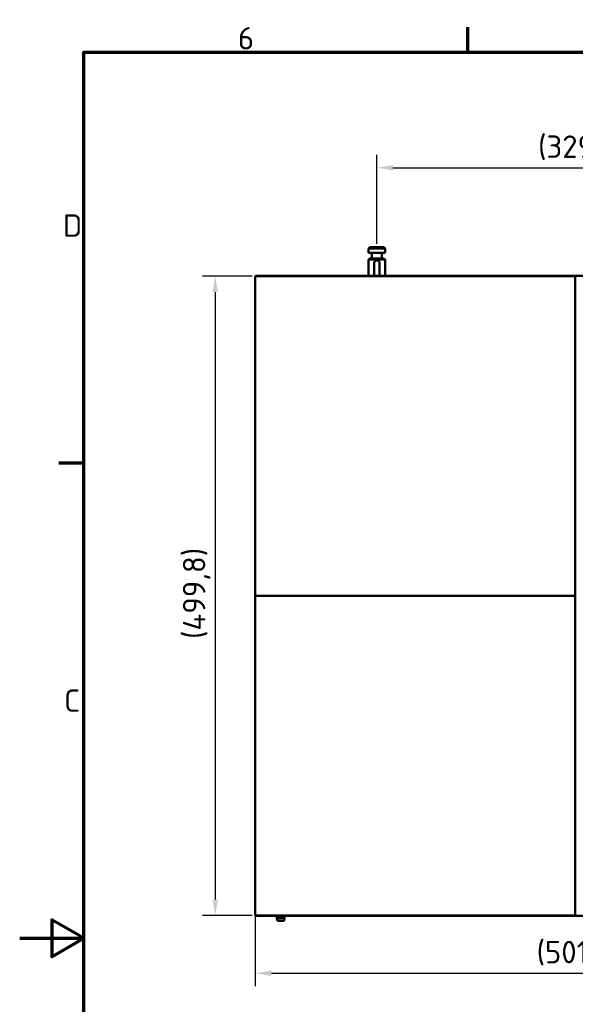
# Model space of a CAD drawing. Header units: millimetres. Extents: x 0 to 2100, y 0 to 1485.
# Tile 9 of 256: x 0 to 434, y 691 to 1460. Entities that reach past the tile are written whole.
import ezdxf

# ---------------------------------------------------------------- set-up
doc = ezdxf.new("R2010")
doc.units = ezdxf.units.MM
doc.header["$LTSCALE"] = 5
doc.layers.get('0').update_dxf_attribs({"lineweight": 25})
for name, color, linetype, lineweight in [('Bemaßung (ISO)', 7, 'Continuous', 25), ('Rahmen (ISO)', 7, 'Continuous', 70), ('Sichtbar (ISO)', 7, 'Continuous', 50)]:
    doc.layers.add(name, color=color, linetype=linetype, lineweight=lineweight)
doc.styles.add('Notiztext (DIN)', font='isocpeur.ttf')
doc.dimstyles.new('Standard (DIN)', dxfattribs={"dimscale": 5, "dimtxt": 3.5, "dimasz": 2.5, "dimexe": 2, "dimexo": 0.5, "dimgap": 0.5, "dimtad": 1, "dimrnd": 1e-08, "dimtxsty": 'Notiztext (DIN)', "dimcen": 0.09, "dimdle": 10, "dimclrd": 256, "dimclre": 256, "dimclrt": 256, "dimadec": 0, "dimazin": 0, "dimtfac": 1, "dimtmove": 0, "dimatfit": 3, "dimfxl": 1, "dimtolj": 1, "dimtzin": 0, "dimlwd": -1, "dimlwe": -1, "dimarcsym": 0})

# ---------------------------------------------------------------- blocks, each defined once
blk = doc.blocks.new('Ränder Vorgaberahmen')
at = {"layer": 'Rahmen (ISO)'}
for p, q in [((70, 287), (70, 290.9)), ((10, 222.75), (6.1, 222.75))]:
    blk.add_line(p, q, dxfattribs=at)
at = {"layer": 'Rahmen (ISO)', "flags": 128}
for points in [[(10, 10), (10, 287), (410, 287), (410, 10), (10, 10)], [(0, 148.5), (10, 148.5), (5, 151.39), (5, 145.61), (10, 148.5)]]:
    blk.add_lwpolyline(points, dxfattribs=at)
at = {"layer": 'Rahmen (ISO)', "char_height": 3.5, "attachment_point": 7, "style": 'Notiztext (DIN)'}
for s, insert in [('6', (34.08, 287.4)), ('D', (6.75, 258.13)), ('C', (6.93, 183.88))]:
    blk.add_mtext(s, dxfattribs=dict(at, insert=insert))
blk = doc.blocks.new('*D10')
at = {"layer": 'Bemaßung (ISO)', "transparency": 16777216}
for p, q in [((184.03, 1007.68), (184.03, 705.18)), ((685.53, 1007.68), (685.53, 705.18)), ((196.53, 715.18), (673.03, 715.18))]:
    blk.add_line(p, q, dxfattribs=at)
for points in [[(196.53, 717.26), (196.53, 713.09), (184.03, 715.18)], [(673.03, 717.26), (673.03, 713.09), (685.53, 715.18)]]:
    blk.add_solid(points, dxfattribs=at)
at = {"layer": 'Defpoints', "color": 0, "transparency": 16777216}
for p in [(184.03, 1010.18), (685.53, 1010.18), (685.53, 715.18)]:
    blk.add_point(p, dxfattribs=at)
at = {"layer": 'Bemaßung (ISO)', "transparency": 16777216, "insert": (403.71, 740.43), "char_height": 17.5, "attachment_point": 1, "style": 'Notiztext (DIN)'}
blk.add_mtext('\\A1;(501,5)', dxfattribs=at)
blk = doc.blocks.new('*D11')
at = {"layer": 'Bemaßung (ISO)', "transparency": 16777216}
for p, q in [((181.53, 1259.98), (142.71, 1259.98)), ((152.71, 1247.48), (152.71, 772.68)), ((181.53, 760.18), (142.71, 760.18))]:
    blk.add_line(p, q, dxfattribs=at)
for points in [[(150.63, 1247.48), (154.79, 1247.48), (152.71, 1259.98)], [(150.63, 772.68), (154.79, 772.68), (152.71, 760.18)]]:
    blk.add_solid(points, dxfattribs=at)
at = {"layer": 'Defpoints', "color": 0, "transparency": 16777216}
for p in [(184.03, 1259.98), (152.71, 760.18), (184.03, 760.18)]:
    blk.add_point(p, dxfattribs=at)
at = {"layer": 'Bemaßung (ISO)', "transparency": 16777216, "insert": (127.46, 976.39), "char_height": 17.5, "attachment_point": 1, "rotation": 90, "style": 'Notiztext (DIN)'}
blk.add_mtext('\\A1;(499,8)', dxfattribs=at)
blk = doc.blocks.new('*D13')
at = {"layer": 'Bemaßung (ISO)', "transparency": 16777216}
for p, q in [((278.93, 1285.08), (278.93, 1354.58)), ((608.69, 1297.08), (608.69, 1354.58)), ((291.43, 1344.58), (596.19, 1344.58))]:
    blk.add_line(p, q, dxfattribs=at)
for points in [[(291.43, 1346.66), (291.43, 1342.49), (278.93, 1344.58)], [(596.19, 1346.66), (596.19, 1342.49), (608.69, 1344.58)]]:
    blk.add_solid(points, dxfattribs=at)
at = {"layer": 'Defpoints', "color": 0, "transparency": 16777216}
for p in [(608.69, 1344.58), (608.69, 1294.58), (278.93, 1282.58)]:
    blk.add_point(p, dxfattribs=at)
at = {"layer": 'Bemaßung (ISO)', "transparency": 16777216, "insert": (404.87, 1369.83), "char_height": 17.5, "attachment_point": 1, "style": 'Notiztext (DIN)'}
blk.add_mtext('\\A1;(329,76)', dxfattribs=at)

msp = doc.modelspace()

# ---------------------------------------------------------------- linework, layer by layer
at = {"layer": 'Sichtbar (ISO)'}
for p, q in [((273.426, 1282.575), (272.426, 1281.575)), ((285.426, 1281.575), (272.426, 1281.575)), ((272.426, 1278.075), (272.426, 1281.575)), ((272.426, 1278.075), (285.426, 1278.075)), ((284.426, 1282.575), (273.426, 1282.575)), ((274.926, 1273.775), (274.926, 1278.075)), ((282.926, 1273.775), (282.926, 1278.075)), ((284.426, 1282.575), (285.426, 1281.575)), ((285.426, 1278.075), (285.426, 1281.575)), ((273.426, 1273.775), (272.426, 1272.775)), ((285.426, 1272.775), (272.426, 1272.775)), ((272.426, 1260.077), (272.426, 1272.775)), ((284.426, 1273.775), (273.426, 1273.775)), ((276.826, 1260.077), (276.826, 1270.175)), ((281.026, 1260.077), (281.026, 1270.175)), ((284.426, 1273.775), (285.426, 1272.775)), ((285.426, 1260.077), (285.426, 1272.775)), ((184.026, 1259.977), (184.026, 1010.177)), ((433.826, 1259.977), (184.026, 1259.977)), ((655.926, 1260.077), (184.366, 1260.077)), ((184.366, 1260.077), (184.366, 1259.977)), ((433.826, 1010.177), (433.826, 1259.977)), ((183.926, 1197.077), (183.926, 1194.562)), ((183.926, 1197.077), (184.026, 1197.077)), ((183.926, 1188.592), (183.926, 1194.562)), ((183.926, 1188.592), (183.926, 1171.562)), ((183.926, 1165.592), (183.926, 1171.562)), ((183.926, 1165.592), (183.926, 1163.077)), ((183.926, 1163.077), (184.026, 1163.077)), ((184.026, 1010.177), (433.826, 1010.177)), ((184.026, 1009.977), (184.026, 760.177)), ((433.826, 1009.977), (184.026, 1009.977)), ((184.366, 1010.177), (184.366, 1009.977)), ((303.426, 1010.177), (303.426, 1009.977)), ((314.426, 1009.977), (314.426, 1010.177)), ((433.826, 760.177), (433.826, 1009.977)), ((183.926, 857.077), (183.926, 854.562)), ((183.926, 857.077), (184.026, 857.077)), ((183.926, 848.592), (183.926, 854.562)), ((183.926, 848.592), (183.926, 831.562)), ((183.926, 825.592), (183.926, 831.562)), ((183.926, 825.592), (183.926, 823.077)), ((183.926, 823.077), (184.026, 823.077)), ((184.026, 760.177), (433.826, 760.177)), ((184.366, 760.177), (184.366, 760.077)), ((655.926, 760.077), (184.366, 760.077)), ((200.926, 760.077), (200.926, 758.077)), ((200.926, 758.077), (206.926, 758.077)), ((201.426, 756.077), (200.926, 758.077)), ((201.426, 756.077), (206.426, 756.077)), ((206.426, 756.077), (206.926, 758.077)), ((206.926, 760.077), (206.926, 758.077))]:
    msp.add_line(p, q, dxfattribs=at)
for radius, start, end in [(8.5, 179.325977, 180.674144), (8.5, 179.325934, 180.674101), (4.25, 178.651774, 181.348295), (4.25, 358.651723, 1.348244), (4.25, 358.651705, 1.348226), (8.5, 359.325856, 0.674023)]:
    msp.add_arc((374.926, 1010.077), radius, start, end, dxfattribs=at)
msp.add_open_spline([(276.826, 1270.175), (276.826, 1270.441), (276.879, 1270.723), (277.094, 1271.24), (277.256, 1271.475), (277.626, 1271.846), (277.861, 1272.007), (278.378, 1272.222), (278.66, 1272.275), (279.192, 1272.275), (279.474, 1272.222), (279.991, 1272.007), (280.226, 1271.846), (280.596, 1271.475), (280.758, 1271.24), (280.972, 1270.723), (281.026, 1270.441), (281.026, 1270.175)], degree=3, knots=[-0.63780836, -0.63780836, -0.63780836, -0.63780836, -0.5580661, -0.5580661, -0.47832385, -0.47832385, -0.39861401, -0.39861401, -0.31890418, -0.31890418, -0.23919434, -0.23919434, -0.15948451, -0.15948451, -0.07974225, -0.07974225, 0, 0, 0, 0], dxfattribs=at)
for points, weights in [([(183.926, 1194.562), (183.977, 1194.483), (184.026, 1194.406)], [1.12345682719, 1.13062282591, 1.13749795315]), ([(184.026, 1188.749), (183.977, 1188.672), (183.926, 1188.592)], [1.13749795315, 1.13062282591, 1.12345682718]), ([(183.926, 1171.562), (183.977, 1171.483), (184.026, 1171.406)], [1.12345682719, 1.13062282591, 1.13749795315]), ([(184.026, 1165.749), (183.977, 1165.672), (183.926, 1165.592)], [1.13749795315, 1.13062282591, 1.12345682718]), ([(183.926, 854.562), (183.977, 854.483), (184.026, 854.406)], [1.12345682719, 1.13062282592, 1.13749795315]), ([(184.026, 848.749), (183.977, 848.672), (183.926, 848.592)], [1.13749795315, 1.13062282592, 1.12345682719]), ([(183.926, 831.562), (183.977, 831.483), (184.026, 831.406)], [1.12345682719, 1.13062282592, 1.13749795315]), ([(184.026, 825.749), (183.977, 825.672), (183.926, 825.592)], [1.13749795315, 1.13062282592, 1.12345682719])]:
    msp.add_rational_spline(points, weights, degree=2, dxfattribs=at)

# ---------------------------------------------------------------- block references
at = {"xscale": 5, "yscale": 5, "zscale": 5}
msp.add_blockref('Ränder Vorgaberahmen', (0, 0), dxfattribs=at)

# ---------------------------------------------------------------- dimensions: what is measured, and where the dimension line sits
at = {"layer": 'Bemaßung (ISO)'}
for base, p1, p2, angle, override, picture, middle in [((608.69, 1344.575), (278.926, 1282.575), (608.69, 1294.575), 180, {"dimgap": 0.5, "dimdec": 2, "dimtol": 0, "dimlim": 0, "dimtp": 0, "dimtm": 0, "dimtdec": 2, "dimtofl": 0, "dimatfit": 1}, '*D13', (443.808, 1344.575)), ((152.709, 760.177), (184.026, 1259.977), (184.026, 760.177), 90, {"dimgap": 0.5, "dimdec": 2, "dimtol": 0, "dimlim": 0, "dimtp": 0, "dimtm": 0, "dimtdec": 2, "dimtofl": 0, "dimatfit": 1}, '*D11', (152.709, 1010.077)), ((685.526, 715.177), (184.026, 1010.177), (685.526, 1010.177), 180, {"dimgap": 0.5, "dimdec": 1, "dimtol": 0, "dimlim": 0, "dimtp": 0, "dimtm": 0, "dimtdec": 2, "dimtofl": 0, "dimatfit": 1}, '*D10', (434.776, 715.177))]:
    dim = msp.add_linear_dim(base=base, p1=p1, p2=p2, angle=angle, text='(<>)', dimstyle='Standard (DIN)', override=override, dxfattribs=at)
    dim.commit()
    dim.dimension.update_dxf_attribs({"geometry": picture, "text_midpoint": middle, "dimtype": 160})

doc.saveas('drawing.dxf')
